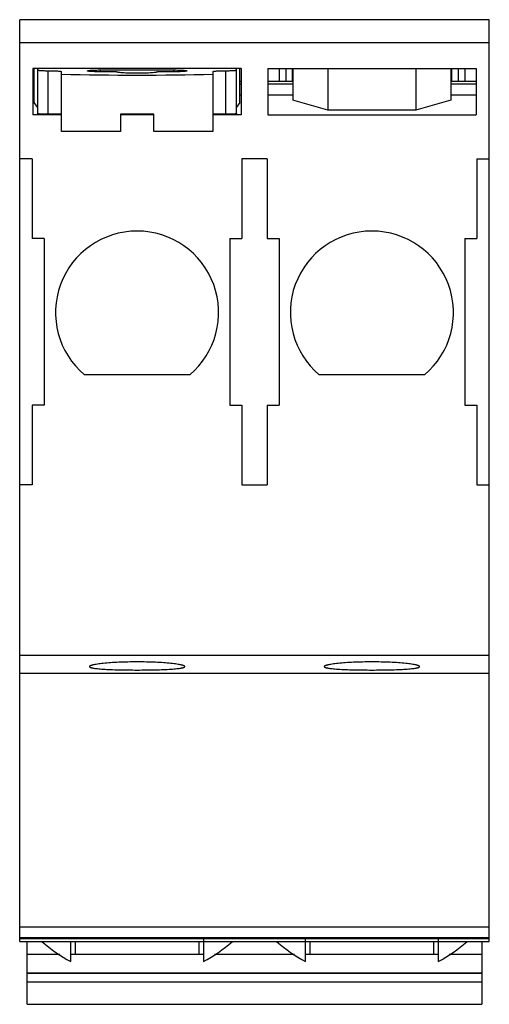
# Model space of a CAD drawing. Header units: millimetres. Extents: x 13.1 to 48.5, y 6.4 to 80.7.
import ezdxf

# ---------------------------------------------------------------- set-up
doc = ezdxf.new("R2010")
doc.units = ezdxf.units.MM
doc.header["$LTSCALE"] = 5.652795
doc.layers.get('0').update_dxf_attribs({"linetype": 'CONTINUOUS'})

msp = doc.modelspace()

# ---------------------------------------------------------------- linework, layer by layer
at = {"color": 7, "linetype": 'Continuous'}
for p, q in [((13.064, 11.169), (13.064, 80.722)), ((48.464, 80.722), (13.064, 80.722)), ((48.464, 11.169), (48.464, 80.722)), ((13.064, 79.012), (48.464, 79.012)), ((14.064, 77.049), (14.064, 73.549)), ((29.764, 77.049), (14.064, 77.049)), ((14.164, 74.472), (14.164, 77.049)), ((14.414, 77.049), (14.414, 73.636)), ((15.214, 73.582), (15.214, 76.872)), ((16.214, 72.287), (16.214, 76.802)), ((19.164, 76.788), (19.164, 76.928)), ((19.164, 76.928), (24.664, 76.928)), ((20.364, 76.788), (19.164, 76.788)), ((24.664, 76.788), (23.464, 76.788)), ((24.664, 76.928), (24.664, 76.788)), ((27.614, 76.802), (27.614, 72.287)), ((28.614, 73.582), (28.614, 76.872)), ((29.414, 73.636), (29.414, 77.049)), ((29.664, 74.472), (29.664, 77.049)), ((29.764, 77.049), (29.764, 73.549)), ((31.764, 77.049), (31.764, 73.549)), ((31.764, 77.049), (47.464, 77.049)), ((32.614, 77.049), (32.614, 76.069)), ((33.114, 77.049), (33.114, 76.069)), ((33.614, 77.049), (33.614, 76.069)), ((33.664, 77.049), (33.664, 74.649)), ((36.292, 77.049), (36.292, 73.885)), ((42.937, 77.049), (42.937, 73.885)), ((45.564, 77.049), (45.564, 74.649)), ((45.614, 77.049), (45.614, 76.069)), ((46.114, 77.049), (46.114, 76.069)), ((46.614, 77.049), (46.614, 76.069)), ((47.464, 77.049), (47.464, 73.549)), ((14.164, 76.069), (14.064, 76.069)), ((14.064, 75.894), (14.164, 75.894)), ((29.764, 76.069), (29.664, 76.069)), ((29.664, 75.894), (29.764, 75.894)), ((33.664, 76.069), (31.764, 76.069)), ((31.764, 75.894), (33.664, 75.894)), ((47.464, 76.069), (45.564, 76.069)), ((45.564, 75.894), (47.464, 75.894)), ((14.064, 75.044), (14.164, 75.044)), ((29.664, 75.044), (29.764, 75.044)), ((31.764, 75.044), (33.664, 75.044)), ((45.564, 75.044), (47.464, 75.044)), ((14.414, 74.123), (14.164, 74.472)), ((29.664, 74.472), (29.414, 74.123)), ((36.292, 73.885), (33.664, 74.649)), ((45.564, 74.649), (42.937, 73.885)), ((14.997, 73.582), (16.214, 73.583)), ((16.214, 73.582), (14.997, 73.582)), ((20.664, 73.588), (20.664, 72.288)), ((23.164, 73.588), (20.664, 73.588)), ((23.164, 72.288), (23.164, 73.588)), ((28.832, 73.582), (27.614, 73.583)), ((42.937, 73.885), (36.292, 73.885)), ((16.214, 73.549), (14.064, 73.549)), ((23.164, 73.549), (20.664, 73.549)), ((29.764, 73.549), (27.614, 73.549)), ((31.764, 73.549), (47.464, 73.549)), ((20.664, 72.288), (16.214, 72.287)), ((27.614, 72.287), (23.164, 72.288)), ((14.014, 70.222), (13.064, 70.222)), ((14.014, 70.222), (14.014, 64.222)), ((29.814, 70.222), (29.814, 64.222)), ((31.714, 70.222), (29.814, 70.222)), ((31.714, 70.222), (31.714, 64.222)), ((47.514, 70.222), (47.514, 64.222)), ((47.514, 70.222), (48.464, 70.222)), ((14.914, 64.222), (14.014, 64.222)), ((14.914, 64.222), (14.914, 51.622)), ((28.914, 64.222), (28.914, 51.622)), ((28.914, 64.222), (29.814, 64.222)), ((31.714, 64.222), (32.614, 64.222)), ((32.614, 64.222), (32.614, 51.622)), ((46.614, 64.222), (46.614, 51.622)), ((46.614, 64.222), (47.514, 64.222)), ((25.88, 53.922), (17.949, 53.922)), ((43.58, 53.922), (35.649, 53.922)), ((14.014, 51.622), (14.014, 45.622)), ((14.914, 51.622), (14.014, 51.622)), ((28.914, 51.622), (29.814, 51.622)), ((29.814, 51.622), (29.814, 45.622)), ((31.714, 51.622), (31.714, 45.622)), ((31.714, 51.622), (32.614, 51.622)), ((46.614, 51.622), (47.514, 51.622)), ((47.514, 51.622), (47.514, 45.622)), ((14.014, 45.622), (13.064, 45.622)), ((29.814, 45.622), (31.714, 45.622)), ((47.514, 45.622), (48.464, 45.622)), ((48.464, 32.75), (13.064, 32.75)), ((13.064, 31.422), (48.464, 31.422)), ((48.464, 12.252), (13.064, 12.252)), ((13.064, 11.474), (48.464, 11.474)), ((48.464, 11.369), (13.064, 11.369)), ((13.064, 11.169), (48.464, 11.169)), ((13.614, 6.422), (13.614, 11.169)), ((16.914, 9.65), (16.914, 11.169)), ((17.264, 10.168), (17.264, 11.169)), ((26.564, 11.169), (26.564, 10.168)), ((26.914, 11.473), (26.914, 9.65)), ((34.614, 9.65), (34.614, 11.473)), ((34.964, 10.168), (34.964, 11.169)), ((44.264, 11.169), (44.264, 10.168)), ((44.614, 11.473), (44.614, 9.65)), ((47.914, 11.169), (47.914, 6.422)), ((16.09, 10.168), (13.614, 10.168)), ((26.914, 10.168), (16.914, 10.168)), ((33.79, 10.168), (27.739, 10.168)), ((44.614, 10.168), (34.614, 10.168)), ((47.914, 10.168), (45.439, 10.168)), ((13.614, 8.806), (47.914, 8.806)), ((47.914, 8.74), (13.614, 8.74)), ((47.914, 8.102), (13.614, 8.102)), ((13.614, 6.422), (47.914, 6.422))]:
    msp.add_line(p, q, dxfattribs=at)
for centre, radius, start, end in [((21.914, 58.622), 6.149, 310.15372, 229.84628), ((39.614, 58.622), 6.149, 310.15372, 229.84628), ((21.918, 19.228), 10.806, 228.42566, 242.41822), ((21.914, 19.223), 10.8, 297.57847, 311.57787), ((39.614, 19.223), 10.8, 228.42213, 242.42153), ((39.614, 19.223), 10.8, 297.57847, 311.57787)]:
    msp.add_arc(centre, radius, start, end, dxfattribs=at)
msp.add_ellipse((21.936, 77.895), major_axis=(19.35, 0), ratio=0.069844, start_param=-1.870954, end_param=-1.272933, dxfattribs=at)
for points, knots in [([(14.414, 76.928), (14.414, 76.925), (14.418, 76.922), (14.423, 76.919), (14.43, 76.916), (14.439, 76.914), (14.454, 76.91), (14.478, 76.906), (14.511, 76.901), (14.569, 76.894), (14.656, 76.887), (14.776, 76.881), (14.912, 76.876), (15.06, 76.873), (15.162, 76.872), (15.214, 76.872)], [0, 0, 0, 0, 0.008287, 0.015133, 0.024098, 0.035261, 0.048652, 0.082069, 0.124124, 0.1745, 0.298282, 0.448831, 0.620378, 0.806565, 1, 1, 1, 1]), ([(15.214, 76.872), (15.279, 76.872), (15.407, 76.871), (15.592, 76.867), (15.763, 76.861), (15.913, 76.853), (16.021, 76.844), (16.094, 76.836), (16.13, 76.83), (16.155, 76.826), (16.171, 76.823), (16.184, 76.819), (16.194, 76.816), (16.203, 76.813), (16.21, 76.809), (16.214, 76.805), (16.214, 76.802)], [0, 0, 0, 0, 0.193479, 0.379604, 0.551171, 0.701711, 0.825494, 0.875872, 0.917934, 0.935735, 0.951342, 0.964735, 0.975903, 0.984869, 0.991713, 1, 1, 1, 1]), ([(18.164, 76.858), (18.164, 76.861), (18.169, 76.865), (18.176, 76.869), (18.184, 76.872), (18.195, 76.875), (18.208, 76.878), (18.224, 76.882), (18.249, 76.886), (18.285, 76.891), (18.357, 76.9), (18.466, 76.908), (18.616, 76.917), (18.787, 76.923), (18.972, 76.927), (19.099, 76.928), (19.164, 76.928)], [0, 0, 0, 0, 0.008287, 0.015131, 0.024097, 0.035265, 0.048658, 0.064265, 0.082066, 0.124128, 0.174506, 0.298289, 0.448829, 0.620396, 0.806521, 1, 1, 1, 1]), ([(19.164, 76.788), (19.099, 76.788), (18.972, 76.789), (18.787, 76.793), (18.616, 76.799), (18.466, 76.808), (18.357, 76.816), (18.285, 76.825), (18.249, 76.83), (18.224, 76.834), (18.208, 76.837), (18.195, 76.841), (18.184, 76.844), (18.176, 76.847), (18.169, 76.851), (18.164, 76.855), (18.164, 76.858)], [0, 0, 0, 0, 0.193479, 0.379604, 0.551171, 0.701711, 0.825494, 0.875872, 0.917934, 0.935735, 0.951342, 0.964735, 0.975903, 0.984869, 0.991713, 1, 1, 1, 1]), ([(23.464, 76.788), (23.464, 76.784), (23.458, 76.777), (23.447, 76.772), (23.434, 76.767), (23.417, 76.762), (23.397, 76.757), (23.373, 76.752), (23.334, 76.745), (23.277, 76.737), (23.165, 76.724), (22.997, 76.71), (22.765, 76.697), (22.5, 76.688), (22.213, 76.682), (21.914, 76.68), (21.616, 76.682), (21.329, 76.688), (21.064, 76.697), (20.832, 76.71), (20.664, 76.724), (20.552, 76.737), (20.495, 76.745), (20.456, 76.752), (20.432, 76.757), (20.412, 76.762), (20.395, 76.767), (20.382, 76.772), (20.371, 76.777), (20.364, 76.784), (20.364, 76.788)], [0, 0, 0, 0, 0.004143, 0.007565, 0.012048, 0.017632, 0.024328, 0.032132, 0.041032, 0.062063, 0.087252, 0.149143, 0.224409, 0.310201, 0.403249, 0.499996, 0.596742, 0.689789, 0.775582, 0.85085, 0.912744, 0.937934, 0.958966, 0.967867, 0.975671, 0.982368, 0.987952, 0.992435, 0.995857, 1, 1, 1, 1]), ([(24.664, 76.928), (24.729, 76.928), (24.857, 76.927), (25.042, 76.923), (25.213, 76.917), (25.363, 76.908), (25.471, 76.9), (25.544, 76.891), (25.58, 76.886), (25.605, 76.882), (25.621, 76.878), (25.634, 76.875), (25.644, 76.872), (25.653, 76.869), (25.66, 76.865), (25.664, 76.861), (25.664, 76.858)], [0, 0, 0, 0, 0.193479, 0.379604, 0.551171, 0.701711, 0.825494, 0.875872, 0.917934, 0.935735, 0.951342, 0.964735, 0.975903, 0.984869, 0.991713, 1, 1, 1, 1]), ([(25.664, 76.858), (25.664, 76.855), (25.66, 76.851), (25.653, 76.847), (25.644, 76.844), (25.634, 76.841), (25.621, 76.837), (25.605, 76.834), (25.58, 76.83), (25.544, 76.825), (25.471, 76.816), (25.363, 76.808), (25.213, 76.799), (25.042, 76.793), (24.857, 76.789), (24.729, 76.788), (24.664, 76.788)], [0, 0, 0, 0, 0.008287, 0.015131, 0.024097, 0.035265, 0.048658, 0.064265, 0.082066, 0.124128, 0.174506, 0.298289, 0.448829, 0.620396, 0.806521, 1, 1, 1, 1]), ([(27.614, 76.802), (27.614, 76.805), (27.619, 76.809), (27.626, 76.813), (27.634, 76.816), (27.645, 76.819), (27.658, 76.823), (27.674, 76.826), (27.699, 76.83), (27.735, 76.836), (27.807, 76.844), (27.916, 76.853), (28.066, 76.861), (28.237, 76.867), (28.422, 76.871), (28.549, 76.872), (28.614, 76.872)], [0, 0, 0, 0, 0.008287, 0.015131, 0.024097, 0.035265, 0.048658, 0.064265, 0.082066, 0.124128, 0.174506, 0.298289, 0.448829, 0.620396, 0.806521, 1, 1, 1, 1]), ([(28.614, 76.872), (28.666, 76.872), (28.768, 76.873), (28.917, 76.876), (29.053, 76.881), (29.173, 76.887), (29.26, 76.894), (29.318, 76.901), (29.351, 76.906), (29.375, 76.91), (29.39, 76.914), (29.398, 76.916), (29.405, 76.919), (29.411, 76.922), (29.414, 76.925), (29.414, 76.928)], [0, 0, 0, 0, 0.193435, 0.379622, 0.551168, 0.701718, 0.8255, 0.875876, 0.917931, 0.951348, 0.964739, 0.975902, 0.984867, 0.991713, 1, 1, 1, 1]), ([(14.997, 73.582), (14.956, 73.583), (14.878, 73.585), (14.767, 73.589), (14.667, 73.595), (14.593, 73.6), (14.541, 73.605), (14.508, 73.609), (14.481, 73.613), (14.458, 73.617), (14.439, 73.622), (14.427, 73.625), (14.421, 73.629), (14.417, 73.631), (14.414, 73.634), (14.414, 73.636)], [0, 0, 0, 0, 0.205791, 0.396895, 0.567895, 0.714554, 0.777594, 0.833202, 0.881033, 0.920849, 0.952452, 0.975776, 0.984414, 0.991153, 1, 1, 1, 1]), ([(29.414, 73.636), (29.414, 73.634), (29.412, 73.631), (29.408, 73.629), (29.401, 73.625), (29.389, 73.622), (29.371, 73.617), (29.348, 73.613), (29.32, 73.609), (29.288, 73.605), (29.236, 73.6), (29.162, 73.595), (29.062, 73.589), (28.95, 73.585), (28.872, 73.583), (28.832, 73.582)], [0, 0, 0, 0, 0.008847, 0.015586, 0.024224, 0.047548, 0.079151, 0.118967, 0.166798, 0.222406, 0.285446, 0.432106, 0.603105, 0.794209, 1, 1, 1, 1]), ([(21.914, 32.259), (21.68, 32.259), (21.22, 32.254), (20.552, 32.232), (19.937, 32.197), (19.468, 32.158), (19.138, 32.12), (18.929, 32.092), (18.748, 32.063), (18.616, 32.036), (18.527, 32.015), (18.471, 31.999), (18.424, 31.984), (18.386, 31.968), (18.355, 31.953), (18.329, 31.936), (18.314, 31.917), (18.314, 31.905)], [0, 0, 0, 0, 0.192899, 0.378449, 0.549391, 0.699374, 0.764709, 0.822799, 0.873115, 0.915254, 0.933147, 0.948882, 0.962452, 0.973867, 0.983161, 0.990429, 1, 1, 1, 1]), ([(25.514, 31.905), (25.514, 31.917), (25.5, 31.936), (25.474, 31.953), (25.443, 31.968), (25.404, 31.984), (25.357, 31.999), (25.302, 32.015), (25.213, 32.036), (25.081, 32.063), (24.9, 32.092), (24.691, 32.12), (24.36, 32.158), (23.892, 32.197), (23.277, 32.232), (22.609, 32.254), (22.149, 32.259), (21.914, 32.259)], [0, 0, 0, 0, 0.00957, 0.016839, 0.026133, 0.037546, 0.051115, 0.066849, 0.084742, 0.126878, 0.177192, 0.235282, 0.300616, 0.450602, 0.621548, 0.807104, 1, 1, 1, 1]), ([(39.614, 32.259), (39.38, 32.259), (38.92, 32.254), (38.252, 32.232), (37.637, 32.197), (37.168, 32.158), (36.838, 32.12), (36.629, 32.092), (36.448, 32.063), (36.316, 32.036), (36.227, 32.015), (36.171, 31.999), (36.124, 31.984), (36.086, 31.968), (36.055, 31.953), (36.029, 31.936), (36.014, 31.917), (36.014, 31.905)], [0, 0, 0, 0, 0.192898, 0.378449, 0.549392, 0.699375, 0.76471, 0.822799, 0.873115, 0.915254, 0.933147, 0.948882, 0.962452, 0.973867, 0.983161, 0.990429, 1, 1, 1, 1]), ([(43.214, 31.905), (43.214, 31.917), (43.2, 31.936), (43.174, 31.953), (43.143, 31.968), (43.104, 31.984), (43.057, 31.999), (43.002, 32.015), (42.913, 32.036), (42.781, 32.063), (42.6, 32.092), (42.391, 32.12), (42.06, 32.158), (41.592, 32.197), (40.977, 32.232), (40.309, 32.254), (39.849, 32.259), (39.614, 32.259)], [0, 0, 0, 0, 0.00957, 0.016839, 0.026133, 0.037546, 0.051115, 0.066849, 0.084742, 0.126879, 0.177192, 0.235282, 0.300616, 0.450602, 0.621548, 0.807104, 1, 1, 1, 1]), ([(18.314, 31.905), (18.314, 31.9), (18.318, 31.889), (18.333, 31.874), (18.355, 31.86), (18.386, 31.846), (18.424, 31.833), (18.471, 31.82), (18.527, 31.807), (18.616, 31.79), (18.748, 31.77), (18.929, 31.749), (19.138, 31.73), (19.469, 31.706), (19.938, 31.682), (20.553, 31.663), (21.22, 31.651), (21.68, 31.648), (21.914, 31.648)], [0, 0, 0, 0, 0.004247, 0.009602, 0.016707, 0.02583, 0.037075, 0.050486, 0.066074, 0.083838, 0.125767, 0.175948, 0.233981, 0.299327, 0.449503, 0.620776, 0.806713, 1, 1, 1, 1]), ([(21.914, 31.648), (22.149, 31.648), (22.609, 31.651), (23.276, 31.663), (23.891, 31.682), (24.359, 31.706), (24.69, 31.73), (24.9, 31.749), (25.081, 31.77), (25.213, 31.79), (25.302, 31.807), (25.357, 31.82), (25.404, 31.833), (25.443, 31.846), (25.474, 31.86), (25.496, 31.874), (25.51, 31.889), (25.514, 31.9), (25.514, 31.905)], [0, 0, 0, 0, 0.193289, 0.379221, 0.550491, 0.700664, 0.766011, 0.824044, 0.874227, 0.916159, 0.933923, 0.949512, 0.962924, 0.974171, 0.983293, 0.990398, 0.995753, 1, 1, 1, 1]), ([(36.014, 31.905), (36.014, 31.9), (36.018, 31.889), (36.033, 31.874), (36.055, 31.86), (36.086, 31.846), (36.124, 31.833), (36.171, 31.82), (36.227, 31.807), (36.316, 31.79), (36.448, 31.77), (36.629, 31.749), (36.838, 31.73), (37.169, 31.706), (37.638, 31.682), (38.253, 31.663), (38.92, 31.651), (39.38, 31.648), (39.614, 31.648)], [0, 0, 0, 0, 0.004247, 0.009602, 0.016707, 0.02583, 0.037075, 0.050486, 0.066074, 0.083838, 0.125767, 0.175948, 0.233981, 0.299327, 0.449503, 0.620776, 0.806713, 1, 1, 1, 1]), ([(39.614, 31.648), (39.849, 31.648), (40.309, 31.651), (40.976, 31.663), (41.591, 31.682), (42.059, 31.706), (42.39, 31.73), (42.6, 31.749), (42.781, 31.77), (42.913, 31.79), (43.002, 31.807), (43.057, 31.82), (43.104, 31.833), (43.143, 31.846), (43.174, 31.86), (43.196, 31.874), (43.21, 31.889), (43.214, 31.9), (43.214, 31.905)], [0, 0, 0, 0, 0.193289, 0.379221, 0.550491, 0.700664, 0.766011, 0.824044, 0.874227, 0.916159, 0.933923, 0.949512, 0.962924, 0.974171, 0.983293, 0.990398, 0.995753, 1, 1, 1, 1])]:
    msp.add_open_spline(points, degree=3, knots=knots, dxfattribs=at)

doc.saveas('drawing.dxf')
